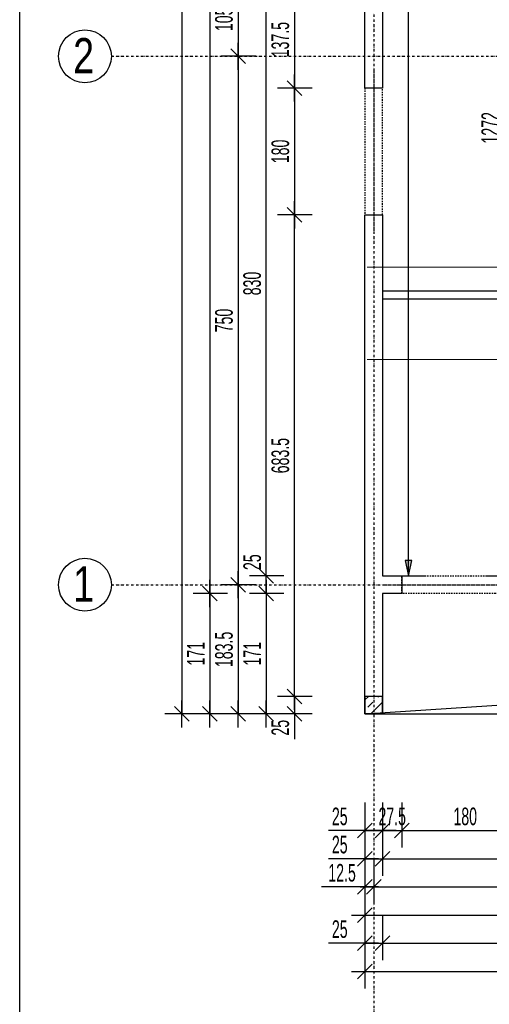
# Model space of a CAD drawing. Header units: millimetres. Extents: x 7622 to 25843, y -22705 to -15125.
# Tile 2 of 45: x 7622 to 8289, y -18249 to -16852. Entities that reach past the tile are written whole.
import ezdxf

# ---------------------------------------------------------------- set-up
doc = ezdxf.new("R2010")
doc.units = ezdxf.units.MM
doc.header["$LTSCALE"] = 10
doc.linetypes.add('MO', pattern=[0.7, 0.35, -0.17, 0.01, -0.17])
doc.linetypes.add('MP', pattern=[0.36, 0.2, -0.16])
doc.layers.add('BA_obw', color=230, linetype='Continuous', plot=False)
for name, color, linetype in [('BA_szr', 1, 'Continuous'), ('BA_wym', 1, 'Continuous'), ('BD_lpm', 1, 'MP'), ('BD_osm', 1, 'MO'), ('BD_txs', 2, 'Continuous'), ('BD_wic', 1, 'Continuous'), ('BD_wig', 3, 'Continuous'), ('BZ_P_wid', 3, 'Continuous')]:
    doc.layers.add(name, color=color, linetype=linetype)
doc.styles.add('BIKTS', font='bikromsw.shx', dxfattribs={"width": 0.8})
doc.styles.add('BIKWYM', font='bikromsw.shx', dxfattribs={"width": 0.6})
doc.dimstyles.new('BA_KR_100_cm', dxfattribs={"dimtxt": 25, "dimasz": 1.666667, "dimexe": 24, "dimexo": 0, "dimgap": 0, "dimtad": 0, "dimdec": 1, "dimrnd": 0.5, "dimzin": 9, "dimdsep": 46, "dimtxsty": 'BIKWYM', "dimblk": 'WYM-KR', "dimcen": 0, "dimdle": 20, "dimclrd": 256, "dimclre": 256, "dimclrt": 2, "dimadec": 0, "dimazin": 0, "dimtfac": 0.033333, "dimtdec": 1, "dimtmove": 0, "dimatfit": 3, "dimldrblk": 'WYM-KR', "dimfxl": 25, "dimfxlon": 1, "dimtvp": 0.8, "dimtolj": 1, "dimarcsym": 0})
doc.dimstyles.new('BZ_ST_100_cm', dxfattribs={"dimtxt": 25, "dimasz": 1.666667, "dimexe": 24, "dimexo": 0, "dimgap": 0, "dimtad": 0, "dimdec": 1, "dimrnd": 0.5, "dimdsep": 46, "dimtxsty": 'BIKWYM', "dimblk": 'WYM-ST', "dimcen": 0, "dimdle": 20, "dimclrd": 256, "dimclre": 256, "dimclrt": 7, "dimadec": 0, "dimazin": 0, "dimtfac": 0.033333, "dimtdec": 1, "dimtix": 1, "dimtmove": 2, "dimatfit": 3, "dimldrblk": 'WYM-ST', "dimfxl": 25, "dimfxlon": 1, "dimtvp": 0.8, "dimtolj": 1, "dimtzin": 0, "dimarcsym": 0})

# ---------------------------------------------------------------- blocks, each defined once
blk = doc.blocks.new('WYM-KR')
at = {"linetype": 'ByBlock'}
blk.add_line((11.52, 0), (-11.52, 0), dxfattribs=at)
at = {"color": 7, "linetype": 'ByBlock'}
blk.add_line((6.24, 6.24), (-6.24, -6.24), dxfattribs=at)
blk = doc.blocks.new('*D70')
at = {"layer": 'BA_wym', "lineweight": -2}
for p, q in [((8112.7, -17962.8), (8112.7, -18026.8)), ((8137.7, -17962.8), (8137.7, -18026.8)), ((8111, -18002.8), (8060.8, -18002.8)), ((8112.7, -18002.8), (8137.7, -18002.8)), ((8139.4, -18002.8), (8141, -18002.8))]:
    blk.add_line(p, q, dxfattribs=at)
at = {"layer": 'Defpoints', "color": 0}
for p in [(8112.7, -17837.3), (8137.7, -17837.3), (8137.7, -18002.8)]:
    blk.add_point(p, dxfattribs=at)
at = {"layer": 'BA_wym', "lineweight": -2, "xscale": 1.666666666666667, "yscale": 1.666666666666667, "zscale": 1.666666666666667}
blk.add_blockref('WYM-KR', (8112.7, -18002.8), dxfattribs=at)
at = {"layer": 'BA_wym', "lineweight": -2, "xscale": 1.666666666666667, "yscale": 1.666666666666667, "zscale": 1.666666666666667, "rotation": 180}
blk.add_blockref('WYM-KR', (8137.7, -18002.8), dxfattribs=at)
at = {"layer": 'BA_wym', "color": 2, "insert": (8077, -17982.8), "char_height": 25, "attachment_point": 5, "style": 'BIKWYM'}
blk.add_mtext('\\A1;25', dxfattribs=at)
blk = doc.blocks.new('*D71')
at = {"layer": 'BA_wym', "lineweight": -2}
for p, q in [((8137.7, -17962.8), (8137.7, -18026.8)), ((8165.2, -17962.8), (8165.2, -18026.8)), ((8136, -18002.8), (8134.4, -18002.8)), ((8137.7, -18002.8), (8165.2, -18002.8)), ((8166.9, -18002.8), (8168.5, -18002.8))]:
    blk.add_line(p, q, dxfattribs=at)
at = {"layer": 'Defpoints', "color": 0}
for p in [(8165.2, -17666.3), (8137.7, -17837.3), (8165.2, -18002.8)]:
    blk.add_point(p, dxfattribs=at)
at = {"layer": 'BA_wym', "lineweight": -2, "xscale": 1.666666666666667, "yscale": 1.666666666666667, "zscale": 1.666666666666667}
blk.add_blockref('WYM-KR', (8137.7, -18002.8), dxfattribs=at)
at = {"layer": 'BA_wym', "lineweight": -2, "xscale": 1.666666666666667, "yscale": 1.666666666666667, "zscale": 1.666666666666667, "rotation": 180}
blk.add_blockref('WYM-KR', (8165.2, -18002.8), dxfattribs=at)
at = {"layer": 'BA_wym', "color": 2, "insert": (8151.5, -17982.8), "char_height": 25, "attachment_point": 5, "style": 'BIKWYM'}
blk.add_mtext('\\A1;27.5', dxfattribs=at)
blk = doc.blocks.new('*D72')
at = {"layer": 'BA_wym', "lineweight": -2}
for p, q in [((8165.2, -17962.8), (8165.2, -18026.8)), ((8345.2, -17962.8), (8345.2, -18026.8)), ((8166.9, -18002.8), (8343.5, -18002.8))]:
    blk.add_line(p, q, dxfattribs=at)
at = {"layer": 'Defpoints', "color": 0}
for p in [(8165.2, -17666.3), (8345.2, -17666.3), (8345.2, -18002.8)]:
    blk.add_point(p, dxfattribs=at)
at = {"layer": 'BA_wym', "lineweight": -2, "xscale": 1.666666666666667, "yscale": 1.666666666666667, "zscale": 1.666666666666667, "rotation": 180}
blk.add_blockref('WYM-KR', (8165.2, -18002.8), dxfattribs=at)
at = {"layer": 'BA_wym', "lineweight": -2, "xscale": 1.666666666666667, "yscale": 1.666666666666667, "zscale": 1.666666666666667}
blk.add_blockref('WYM-KR', (8345.2, -18002.8), dxfattribs=at)
at = {"layer": 'BA_wym', "color": 2, "insert": (8255.2, -17982.8), "char_height": 25, "attachment_point": 5, "style": 'BIKWYM'}
blk.add_mtext('\\A1;180', dxfattribs=at)
blk = doc.blocks.new('*D93')
at = {"layer": 'BA_wym', "lineweight": -2}
for p, q in [((8112.7, -18002.8), (8112.7, -18066.8)), ((8137.7, -18002.8), (8137.7, -18066.8)), ((8111, -18042.8), (8060.8, -18042.8)), ((8112.7, -18042.8), (8137.7, -18042.8)), ((8139.4, -18042.8), (8141, -18042.8))]:
    blk.add_line(p, q, dxfattribs=at)
at = {"layer": 'Defpoints', "color": 0}
for p in [(8112.7, -17837.3), (8137.7, -17837.3), (8137.7, -18042.8)]:
    blk.add_point(p, dxfattribs=at)
at = {"layer": 'BA_wym', "lineweight": -2, "xscale": 1.666666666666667, "yscale": 1.666666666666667, "zscale": 1.666666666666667}
blk.add_blockref('WYM-KR', (8112.7, -18042.8), dxfattribs=at)
at = {"layer": 'BA_wym', "lineweight": -2, "xscale": 1.666666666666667, "yscale": 1.666666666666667, "zscale": 1.666666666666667, "rotation": 180}
blk.add_blockref('WYM-KR', (8137.7, -18042.8), dxfattribs=at)
at = {"layer": 'BA_wym', "color": 2, "insert": (8077, -18022.8), "char_height": 25, "attachment_point": 5, "style": 'BIKWYM'}
blk.add_mtext('\\A1;25', dxfattribs=at)
blk = doc.blocks.new('*D94')
at = {"layer": 'BA_wym', "lineweight": -2}
for p, q in [((8137.7, -18002.8), (8137.7, -18066.8)), ((8802.7, -18002.8), (8802.7, -18066.8)), ((8139.4, -18042.8), (8801, -18042.8))]:
    blk.add_line(p, q, dxfattribs=at)
at = {"layer": 'Defpoints', "color": 0}
for p in [(8802.7, -17641.3), (8137.7, -17837.3), (8802.7, -18042.8)]:
    blk.add_point(p, dxfattribs=at)
at = {"layer": 'BA_wym', "lineweight": -2, "xscale": 1.666666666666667, "yscale": 1.666666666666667, "zscale": 1.666666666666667, "rotation": 180}
blk.add_blockref('WYM-KR', (8137.7, -18042.8), dxfattribs=at)
at = {"layer": 'BA_wym', "lineweight": -2, "xscale": 1.666666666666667, "yscale": 1.666666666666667, "zscale": 1.666666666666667}
blk.add_blockref('WYM-KR', (8802.7, -18042.8), dxfattribs=at)
at = {"layer": 'BA_wym', "color": 2, "insert": (8470.2, -18022.8), "char_height": 25, "attachment_point": 5, "style": 'BIKWYM'}
blk.add_mtext('\\A1;665', dxfattribs=at)
blk = doc.blocks.new('*D102')
at = {"layer": 'BA_wym', "lineweight": -2}
for p, q in [((8112.7, -18042.8), (8112.7, -18106.8)), ((8125.2, -18042.8), (8125.2, -18106.8)), ((8111, -18082.8), (8051.3, -18082.8)), ((8112.7, -18082.8), (8125.2, -18082.8)), ((8126.9, -18082.8), (8128.5, -18082.8))]:
    blk.add_line(p, q, dxfattribs=at)
at = {"layer": 'Defpoints', "color": 0}
for p in [(8112.7, -17837.3), (8125.2, -17837.3), (8125.2, -18082.8)]:
    blk.add_point(p, dxfattribs=at)
at = {"layer": 'BA_wym', "lineweight": -2, "xscale": 1.666666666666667, "yscale": 1.666666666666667, "zscale": 1.666666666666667}
blk.add_blockref('WYM-KR', (8112.7, -18082.8), dxfattribs=at)
at = {"layer": 'BA_wym', "lineweight": -2, "xscale": 1.666666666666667, "yscale": 1.666666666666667, "zscale": 1.666666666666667, "rotation": 180}
blk.add_blockref('WYM-KR', (8125.2, -18082.8), dxfattribs=at)
at = {"layer": 'BA_wym', "color": 2, "insert": (8080.3, -18062.8), "char_height": 25, "attachment_point": 5, "style": 'BIKWYM'}
blk.add_mtext('\\A1;12.5', dxfattribs=at)
blk = doc.blocks.new('*D103')
at = {"layer": 'BA_wym', "lineweight": -2}
for p, q in [((8125.2, -18042.8), (8125.2, -18106.8)), ((8665.2, -18042.8), (8665.2, -18106.8)), ((8126.9, -18082.8), (8663.5, -18082.8))]:
    blk.add_line(p, q, dxfattribs=at)
at = {"layer": 'Defpoints', "color": 0}
for p in [(8665.2, -17666.3), (8125.2, -17837.3), (8665.2, -18082.8)]:
    blk.add_point(p, dxfattribs=at)
at = {"layer": 'BA_wym', "lineweight": -2, "xscale": 1.666666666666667, "yscale": 1.666666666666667, "zscale": 1.666666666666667, "rotation": 180}
blk.add_blockref('WYM-KR', (8125.2, -18082.8), dxfattribs=at)
at = {"layer": 'BA_wym', "lineweight": -2, "xscale": 1.666666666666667, "yscale": 1.666666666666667, "zscale": 1.666666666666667}
blk.add_blockref('WYM-KR', (8665.2, -18082.8), dxfattribs=at)
at = {"layer": 'BA_wym', "color": 2, "insert": (8395.2, -18062.8), "char_height": 25, "attachment_point": 5, "style": 'BIKWYM'}
blk.add_mtext('\\A1;540', dxfattribs=at)
blk = doc.blocks.new('*D110')
at = {"layer": 'BA_wym', "lineweight": -2}
for p, q in [((8112.7, -18082.8), (8112.7, -18146.8)), ((8815.2, -18082.8), (8815.2, -18146.8)), ((8114.4, -18122.8), (8813.5, -18122.8))]:
    blk.add_line(p, q, dxfattribs=at)
at = {"layer": 'Defpoints', "color": 0}
for p in [(8815.2, -17800.3), (8112.7, -17837.3), (8815.2, -18122.8)]:
    blk.add_point(p, dxfattribs=at)
at = {"layer": 'BA_wym', "lineweight": -2, "xscale": 1.666666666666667, "yscale": 1.666666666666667, "zscale": 1.666666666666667, "rotation": 180}
blk.add_blockref('WYM-KR', (8112.7, -18122.8), dxfattribs=at)
at = {"layer": 'BA_wym', "lineweight": -2, "xscale": 1.666666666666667, "yscale": 1.666666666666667, "zscale": 1.666666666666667}
blk.add_blockref('WYM-KR', (8815.2, -18122.8), dxfattribs=at)
at = {"layer": 'BA_wym', "color": 2, "insert": (8464, -18102.8), "char_height": 25, "attachment_point": 5, "style": 'BIKWYM'}
blk.add_mtext('\\A1;702.5', dxfattribs=at)
blk = doc.blocks.new('*D114')
at = {"layer": 'BA_wym', "lineweight": -2}
for p, q in [((8112.7, -18122.8), (8112.7, -18186.8)), ((8137.7, -18122.8), (8137.7, -18186.8)), ((8111, -18162.8), (8060.8, -18162.8)), ((8112.7, -18162.8), (8137.7, -18162.8)), ((8139.4, -18162.8), (8141, -18162.8))]:
    blk.add_line(p, q, dxfattribs=at)
at = {"layer": 'Defpoints', "color": 0}
for p in [(8112.7, -17837.3), (8137.7, -17837.3), (8137.7, -18162.8)]:
    blk.add_point(p, dxfattribs=at)
at = {"layer": 'BA_wym', "lineweight": -2, "xscale": 1.666666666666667, "yscale": 1.666666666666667, "zscale": 1.666666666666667}
blk.add_blockref('WYM-KR', (8112.7, -18162.8), dxfattribs=at)
at = {"layer": 'BA_wym', "lineweight": -2, "xscale": 1.666666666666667, "yscale": 1.666666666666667, "zscale": 1.666666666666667, "rotation": 180}
blk.add_blockref('WYM-KR', (8137.7, -18162.8), dxfattribs=at)
at = {"layer": 'BA_wym', "color": 2, "insert": (8077, -18142.8), "char_height": 25, "attachment_point": 5, "style": 'BIKWYM'}
blk.add_mtext('\\A1;25', dxfattribs=at)
blk = doc.blocks.new('*D115')
at = {"layer": 'BA_wym', "lineweight": -2}
for p, q in [((8137.7, -18122.8), (8137.7, -18186.8)), ((10692.7, -18122.8), (10692.7, -18186.8)), ((8139.4, -18162.8), (10691, -18162.8))]:
    blk.add_line(p, q, dxfattribs=at)
at = {"layer": 'Defpoints', "color": 0}
for p in [(8137.7, -17837.3), (10692.7, -17837.3), (10692.7, -18162.8)]:
    blk.add_point(p, dxfattribs=at)
at = {"layer": 'BA_wym', "lineweight": -2, "xscale": 1.666666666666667, "yscale": 1.666666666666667, "zscale": 1.666666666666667, "rotation": 180}
blk.add_blockref('WYM-KR', (8137.7, -18162.8), dxfattribs=at)
at = {"layer": 'BA_wym', "lineweight": -2, "xscale": 1.666666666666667, "yscale": 1.666666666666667, "zscale": 1.666666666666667}
blk.add_blockref('WYM-KR', (10692.7, -18162.8), dxfattribs=at)
at = {"layer": 'BA_wym', "color": 2, "insert": (9415.2, -18142.8), "char_height": 25, "attachment_point": 5, "style": 'BIKWYM'}
blk.add_mtext('\\A1;2555', dxfattribs=at)
blk = doc.blocks.new('*D117')
at = {"layer": 'BA_wym', "lineweight": -2}
for p, q in [((8112.7, -18162.8), (8112.7, -18226.8)), ((10717.7, -18162.8), (10717.7, -18226.8)), ((8114.4, -18202.8), (10716, -18202.8))]:
    blk.add_line(p, q, dxfattribs=at)
at = {"layer": 'Defpoints', "color": 0}
for p in [(8112.7, -17837.3), (10717.7, -17837.3), (10717.7, -18202.8)]:
    blk.add_point(p, dxfattribs=at)
at = {"layer": 'BA_wym', "lineweight": -2, "xscale": 1.666666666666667, "yscale": 1.666666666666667, "zscale": 1.666666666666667, "rotation": 180}
blk.add_blockref('WYM-KR', (8112.7, -18202.8), dxfattribs=at)
at = {"layer": 'BA_wym', "lineweight": -2, "xscale": 1.666666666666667, "yscale": 1.666666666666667, "zscale": 1.666666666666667}
blk.add_blockref('WYM-KR', (10717.7, -18202.8), dxfattribs=at)
at = {"layer": 'BA_wym', "color": 2, "insert": (9415.2, -18182.8), "char_height": 25, "attachment_point": 5, "style": 'BIKWYM'}
blk.add_mtext('\\A1;2605', dxfattribs=at)
blk = doc.blocks.new('*D125')
at = {"layer": 'BA_wym', "lineweight": -2}
for p, q in [((8037.7, -16811.3), (7988.7, -16811.3)), ((8012.7, -16813), (8012.7, -16947.1)), ((8037.7, -16948.8), (7988.7, -16948.8))]:
    blk.add_line(p, q, dxfattribs=at)
at = {"layer": 'Defpoints', "color": 0}
for p in [(8052.7, -16811.3), (8012.7, -16948.8), (8052.7, -16948.8)]:
    blk.add_point(p, dxfattribs=at)
at = {"layer": 'BA_wym', "lineweight": -2, "xscale": 1.666666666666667, "yscale": 1.666666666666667, "zscale": 1.666666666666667}
for p, rotation in [((8012.7, -16811.3), 90), ((8012.7, -16948.8), 270)]:
    blk.add_blockref('WYM-KR', p, dxfattribs=dict(at, rotation=rotation))
at = {"layer": 'BA_wym', "color": 2, "insert": (7992.7, -16880.1), "char_height": 25, "attachment_point": 5, "rotation": 90, "style": 'BIKWYM'}
blk.add_mtext('\\A1;137.5', dxfattribs=at)
blk = doc.blocks.new('*D126')
at = {"layer": 'BA_wym', "lineweight": -2}
for p, q in [((8037.7, -16948.8), (7988.7, -16948.8)), ((8012.7, -16950.5), (8012.7, -17127.1)), ((8037.7, -17128.8), (7988.7, -17128.8))]:
    blk.add_line(p, q, dxfattribs=at)
at = {"layer": 'Defpoints', "color": 0}
for p in [(8052.7, -16948.8), (8012.7, -17128.8), (8052.7, -17128.8)]:
    blk.add_point(p, dxfattribs=at)
at = {"layer": 'BA_wym', "lineweight": -2, "xscale": 1.666666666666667, "yscale": 1.666666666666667, "zscale": 1.666666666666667}
for p, rotation in [((8012.7, -16948.8), 90), ((8012.7, -17128.8), 270)]:
    blk.add_blockref('WYM-KR', p, dxfattribs=dict(at, rotation=rotation))
at = {"layer": 'BA_wym', "color": 2, "insert": (7992.7, -17038.8), "char_height": 25, "attachment_point": 5, "rotation": 90, "style": 'BIKWYM'}
blk.add_mtext('\\A1;180', dxfattribs=at)
blk = doc.blocks.new('*D127')
at = {"layer": 'BA_wym', "lineweight": -2}
for p, q in [((8037.7, -17128.8), (7988.7, -17128.8)), ((8012.7, -17810.6), (8012.7, -17130.5)), ((8037.7, -17812.3), (7988.7, -17812.3))]:
    blk.add_line(p, q, dxfattribs=at)
at = {"layer": 'Defpoints', "color": 0}
for p in [(8012.7, -17128.8), (8052.7, -17128.8), (8052.7, -17812.3)]:
    blk.add_point(p, dxfattribs=at)
at = {"layer": 'BA_wym', "lineweight": -2, "xscale": 1.666666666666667, "yscale": 1.666666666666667, "zscale": 1.666666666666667}
for p, rotation in [((8012.7, -17128.8), 90), ((8012.7, -17812.3), 270)]:
    blk.add_blockref('WYM-KR', p, dxfattribs=dict(at, rotation=rotation))
at = {"layer": 'BA_wym', "color": 2, "insert": (7992.7, -17470.6), "char_height": 25, "attachment_point": 5, "rotation": 90, "style": 'BIKWYM'}
blk.add_mtext('\\A1;683.5', dxfattribs=at)
blk = doc.blocks.new('*D128')
at = {"layer": 'BA_wym', "lineweight": -2}
for p, q in [((8037.7, -17812.3), (7988.7, -17812.3)), ((8012.7, -17810.6), (8012.7, -17809)), ((8012.7, -17812.3), (8012.7, -17837.3)), ((8037.7, -17837.3), (7988.7, -17837.3)), ((8012.7, -17839), (8012.7, -17873))]:
    blk.add_line(p, q, dxfattribs=at)
at = {"layer": 'Defpoints', "color": 0}
for p in [(8052.7, -17812.3), (8012.7, -17837.3), (8052.7, -17837.3)]:
    blk.add_point(p, dxfattribs=at)
at = {"layer": 'BA_wym', "lineweight": -2, "xscale": 1.666666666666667, "yscale": 1.666666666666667, "zscale": 1.666666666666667}
for p, rotation in [((8012.7, -17812.3), 270), ((8012.7, -17837.3), 90)]:
    blk.add_blockref('WYM-KR', p, dxfattribs=dict(at, rotation=rotation))
at = {"layer": 'BA_wym', "color": 2, "insert": (7992.7, -17856.8), "char_height": 25, "attachment_point": 5, "rotation": 90, "style": 'BIKWYM'}
blk.add_mtext('\\A1;25', dxfattribs=at)
blk = doc.blocks.new('*D132')
at = {"layer": 'BA_wym', "lineweight": -2}
for p, q in [((7997.7, -16811.3), (7948.7, -16811.3)), ((7972.7, -17639.6), (7972.7, -16813)), ((7997.7, -17641.3), (7948.7, -17641.3))]:
    blk.add_line(p, q, dxfattribs=at)
at = {"layer": 'Defpoints', "color": 0}
for p in [(7972.7, -16811.3), (8012.7, -16811.3), (8012.7, -17641.3)]:
    blk.add_point(p, dxfattribs=at)
at = {"layer": 'BA_wym', "lineweight": -2, "xscale": 1.666666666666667, "yscale": 1.666666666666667, "zscale": 1.666666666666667}
for p, rotation in [((7972.7, -16811.3), 90), ((7972.7, -17641.3), 270)]:
    blk.add_blockref('WYM-KR', p, dxfattribs=dict(at, rotation=rotation))
at = {"layer": 'BA_wym', "color": 2, "insert": (7952.7, -17226.3), "char_height": 25, "attachment_point": 5, "rotation": 90, "style": 'BIKWYM'}
blk.add_mtext('\\A1;830', dxfattribs=at)
blk = doc.blocks.new('*D133')
at = {"layer": 'BA_wym', "lineweight": -2}
for p, q in [((7972.7, -17639.6), (7972.7, -17605.6)), ((7997.7, -17641.3), (7948.7, -17641.3)), ((7972.7, -17666.3), (7972.7, -17641.3)), ((7997.7, -17666.3), (7948.7, -17666.3)), ((7972.7, -17668), (7972.7, -17669.6))]:
    blk.add_line(p, q, dxfattribs=at)
at = {"layer": 'Defpoints', "color": 0}
for p in [(7972.7, -17641.3), (8012.7, -17641.3), (8012.7, -17666.3)]:
    blk.add_point(p, dxfattribs=at)
at = {"layer": 'BA_wym', "lineweight": -2, "xscale": 1.666666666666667, "yscale": 1.666666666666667, "zscale": 1.666666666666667}
for p, rotation in [((7972.7, -17641.3), 270), ((7972.7, -17666.3), 90)]:
    blk.add_blockref('WYM-KR', p, dxfattribs=dict(at, rotation=rotation))
at = {"layer": 'BA_wym', "color": 2, "insert": (7952.7, -17621.8), "char_height": 25, "attachment_point": 5, "rotation": 90, "style": 'BIKWYM'}
blk.add_mtext('\\A1;25', dxfattribs=at)
blk = doc.blocks.new('*D134')
at = {"layer": 'BA_wym', "lineweight": -2}
for p, q in [((7997.7, -17666.3), (7948.7, -17666.3)), ((7972.7, -17668), (7972.7, -17835.6)), ((7997.7, -17837.3), (7948.7, -17837.3))]:
    blk.add_line(p, q, dxfattribs=at)
at = {"layer": 'Defpoints', "color": 0}
for p in [(8012.7, -17666.3), (7972.7, -17837.3), (8012.7, -17837.3)]:
    blk.add_point(p, dxfattribs=at)
at = {"layer": 'BA_wym', "lineweight": -2, "xscale": 1.666666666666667, "yscale": 1.666666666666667, "zscale": 1.666666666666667}
for p, rotation in [((7972.7, -17666.3), 90), ((7972.7, -17837.3), 270)]:
    blk.add_blockref('WYM-KR', p, dxfattribs=dict(at, rotation=rotation))
at = {"layer": 'BA_wym', "color": 2, "insert": (7952.7, -17751.8), "char_height": 25, "attachment_point": 5, "rotation": 90, "style": 'BIKWYM'}
blk.add_mtext('\\A1;171', dxfattribs=at)
blk = doc.blocks.new('*D138')
at = {"layer": 'BA_wym', "lineweight": -2}
for p, q in [((7957.7, -16798.8), (7908.7, -16798.8)), ((7932.7, -16800.5), (7932.7, -16902.1)), ((7957.7, -16903.8), (7908.7, -16903.8))]:
    blk.add_line(p, q, dxfattribs=at)
at = {"layer": 'Defpoints', "color": 0}
for p in [(7972.7, -16798.8), (7932.7, -16903.8), (7972.7, -16903.8)]:
    blk.add_point(p, dxfattribs=at)
at = {"layer": 'BA_wym', "lineweight": -2, "xscale": 1.666666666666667, "yscale": 1.666666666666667, "zscale": 1.666666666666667}
for p, rotation in [((7932.7, -16798.8), 90), ((7932.7, -16903.8), 270)]:
    blk.add_blockref('WYM-KR', p, dxfattribs=dict(at, rotation=rotation))
at = {"layer": 'BA_wym', "color": 2, "insert": (7912.7, -16851.3), "char_height": 25, "attachment_point": 5, "rotation": 90, "style": 'BIKWYM'}
blk.add_mtext('\\A1;105', dxfattribs=at)
blk = doc.blocks.new('*D139')
at = {"layer": 'BA_wym', "lineweight": -2}
for p, q in [((7957.7, -16903.8), (7908.7, -16903.8)), ((7932.7, -16905.5), (7932.7, -17652.1)), ((7957.7, -17653.8), (7908.7, -17653.8))]:
    blk.add_line(p, q, dxfattribs=at)
at = {"layer": 'Defpoints', "color": 0}
for p in [(7972.7, -16903.8), (7932.7, -17653.8), (7972.7, -17653.8)]:
    blk.add_point(p, dxfattribs=at)
at = {"layer": 'BA_wym', "lineweight": -2, "xscale": 1.666666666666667, "yscale": 1.666666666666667, "zscale": 1.666666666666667}
for p, rotation in [((7932.7, -16903.8), 90), ((7932.7, -17653.8), 270)]:
    blk.add_blockref('WYM-KR', p, dxfattribs=dict(at, rotation=rotation))
at = {"layer": 'BA_wym', "color": 2, "insert": (7912.7, -17278.8), "char_height": 25, "attachment_point": 5, "rotation": 90, "style": 'BIKWYM'}
blk.add_mtext('\\A1;750', dxfattribs=at)
blk = doc.blocks.new('*D140')
at = {"layer": 'BA_wym', "lineweight": -2}
for p, q in [((7957.7, -17653.8), (7908.7, -17653.8)), ((7932.7, -17655.5), (7932.7, -17835.6)), ((7957.7, -17837.3), (7908.7, -17837.3))]:
    blk.add_line(p, q, dxfattribs=at)
at = {"layer": 'Defpoints', "color": 0}
for p in [(7972.7, -17653.8), (7932.7, -17837.3), (7972.7, -17837.3)]:
    blk.add_point(p, dxfattribs=at)
at = {"layer": 'BA_wym', "lineweight": -2, "xscale": 1.666666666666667, "yscale": 1.666666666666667, "zscale": 1.666666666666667}
for p, rotation in [((7932.7, -17653.8), 90), ((7932.7, -17837.3), 270)]:
    blk.add_blockref('WYM-KR', p, dxfattribs=dict(at, rotation=rotation))
at = {"layer": 'BA_wym', "color": 2, "insert": (7912.7, -17745.6), "char_height": 25, "attachment_point": 5, "rotation": 90, "style": 'BIKWYM'}
blk.add_mtext('\\A1;183.5', dxfattribs=at)
blk = doc.blocks.new('*D142')
at = {"layer": 'BA_wym', "lineweight": -2}
for p, q in [((7917.7, -15841.3), (7868.7, -15841.3)), ((7892.7, -15843), (7892.7, -17664.6)), ((7917.7, -17666.3), (7868.7, -17666.3))]:
    blk.add_line(p, q, dxfattribs=at)
at = {"layer": 'Defpoints', "color": 0}
for p in [(7932.7, -15841.3), (7892.7, -17666.3), (7932.7, -17666.3)]:
    blk.add_point(p, dxfattribs=at)
at = {"layer": 'BA_wym', "lineweight": -2, "xscale": 1.666666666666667, "yscale": 1.666666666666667, "zscale": 1.666666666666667}
for p, rotation in [((7892.7, -15841.3), 90), ((7892.7, -17666.3), 270)]:
    blk.add_blockref('WYM-KR', p, dxfattribs=dict(at, rotation=rotation))
at = {"layer": 'BA_wym', "color": 2, "insert": (7872.7, -16753.8), "char_height": 25, "attachment_point": 5, "rotation": 90, "style": 'BIKWYM'}
blk.add_mtext('\\A1;1825', dxfattribs=at)
blk = doc.blocks.new('*D143')
at = {"layer": 'BA_wym', "lineweight": -2}
for p, q in [((7917.7, -17666.3), (7868.7, -17666.3)), ((7892.7, -17668), (7892.7, -17835.6)), ((7917.7, -17837.3), (7868.7, -17837.3))]:
    blk.add_line(p, q, dxfattribs=at)
at = {"layer": 'Defpoints', "color": 0}
for p in [(7932.7, -17666.3), (7892.7, -17837.3), (7932.7, -17837.3)]:
    blk.add_point(p, dxfattribs=at)
at = {"layer": 'BA_wym', "lineweight": -2, "xscale": 1.666666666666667, "yscale": 1.666666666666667, "zscale": 1.666666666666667}
for p, rotation in [((7892.7, -17666.3), 90), ((7892.7, -17837.3), 270)]:
    blk.add_blockref('WYM-KR', p, dxfattribs=dict(at, rotation=rotation))
at = {"layer": 'BA_wym', "color": 2, "insert": (7872.7, -17751.8), "char_height": 25, "attachment_point": 5, "rotation": 90, "style": 'BIKWYM'}
blk.add_mtext('\\A1;171', dxfattribs=at)
blk = doc.blocks.new('*D144')
at = {"layer": 'BA_wym', "lineweight": -2}
for p, q in [((7877.7, -15790.3), (7828.7, -15790.3)), ((7852.7, -15792), (7852.7, -17835.6)), ((7877.7, -17837.3), (7828.7, -17837.3))]:
    blk.add_line(p, q, dxfattribs=at)
at = {"layer": 'Defpoints', "color": 0}
for p in [(7892.7, -15790.3), (7852.7, -17837.3), (7892.7, -17837.3)]:
    blk.add_point(p, dxfattribs=at)
at = {"layer": 'BA_wym', "lineweight": -2, "xscale": 1.666666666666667, "yscale": 1.666666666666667, "zscale": 1.666666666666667}
for p, rotation in [((7852.7, -15790.3), 90), ((7852.7, -17837.3), 270)]:
    blk.add_blockref('WYM-KR', p, dxfattribs=dict(at, rotation=rotation))
at = {"layer": 'BA_wym', "color": 2, "insert": (7832.7, -16813.8), "char_height": 25, "attachment_point": 5, "rotation": 90, "style": 'BIKWYM'}
blk.add_mtext('\\A1;2047', dxfattribs=at)
blk = doc.blocks.new('WYM-ST')
blk.add_hatch(color=256).paths.add_polyline_path([(-13, 2.88), (0, 0), (-13, -2.88)])
blk.add_lwpolyline([(0, 0), (-13, 2.88), (-13, -2.88), (0, 0)])
blk = doc.blocks.new('*D174')
at = {"layer": 'BA_wym', "lineweight": -2}
for p, q in [((8335.7, -16369.3), (8286.7, -16369.3)), ((8310.7, -17639.6), (8310.7, -16371)), ((8285.7, -17641.3), (8334.7, -17641.3))]:
    blk.add_line(p, q, dxfattribs=at)
at = {"layer": 'Defpoints', "color": 0}
for p in [(8310.7, -16369.3), (9028.7, -16369.3), (8137.7, -17641.3)]:
    blk.add_point(p, dxfattribs=at)
at = {"layer": 'BA_wym', "lineweight": -2, "xscale": 1.666666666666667, "yscale": 1.666666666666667, "zscale": 1.666666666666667}
for p, rotation in [((8310.7, -16369.3), 90), ((8310.7, -17641.3), 270)]:
    blk.add_blockref('WYM-ST', p, dxfattribs=dict(at, rotation=rotation))
at = {"layer": 'BA_wym', "color": 7, "insert": (8290.7, -17005.3), "char_height": 25, "attachment_point": 5, "rotation": 90, "style": 'BIKWYM'}
blk.add_mtext('\\A1;1272', dxfattribs=at)
blk = doc.blocks.new('*D196')
at = {"layer": 'BA_wym', "lineweight": -2}
for p, q in [((8149.5, -15866.3), (8198.5, -15866.3)), ((8174.5, -17639.6), (8174.5, -15868)), ((8149.5, -17641.3), (8198.5, -17641.3))]:
    blk.add_line(p, q, dxfattribs=at)
at = {"layer": 'Defpoints', "color": 0}
for p in [(8137.7, -15866.3), (8174.5, -15866.3), (8137.7, -17641.3)]:
    blk.add_point(p, dxfattribs=at)
at = {"layer": 'BA_wym', "lineweight": -2, "xscale": 1.666666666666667, "yscale": 1.666666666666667, "zscale": 1.666666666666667}
for p, rotation in [((8174.5, -15866.3), 90), ((8174.5, -17641.3), 270)]:
    blk.add_blockref('WYM-ST', p, dxfattribs=dict(at, rotation=rotation))
at = {"layer": 'BA_wym', "color": 7, "insert": (8154.5, -16737.7), "char_height": 25, "attachment_point": 5, "rotation": 90, "style": 'BIKWYM'}
blk.add_mtext('\\A1;1775', dxfattribs=at)

msp = doc.modelspace()

# ---------------------------------------------------------------- hatches: boundary and pattern name
at = {"layer": 'BA_szr'}
h = msp.add_hatch(dxfattribs=at)
h.set_pattern_fill('BIK_ZELBET', color=256, scale=100, angle=45, pattern_type=2)
h.set_pattern_definition([(45, (-3501.071, -18881.161), (-14.142136, 14.142136), []), (45, (-3508.142, -18874.09), (-14.142136, 14.142136), [10, -10])])
h.paths.add_polyline_path([(8112.71, -17837.31), (8137.71, -17837.31), (8137.71, -17812.31), (8112.71, -17812.31)])

# ---------------------------------------------------------------- linework, layer by layer
at = {"layer": 'BA_obw'}
msp.add_lwpolyline([(7622.49, -15125.37), (11198.93, -15125.37), (11198.93, -18817.5), (7622.49, -18817.5)], close=True, dxfattribs=at)
at = {"layer": 'BD_lpm'}
for points in [[(8137.71, -16948.81), (8112.71, -16948.81), (8112.71, -17128.81), (8137.71, -17128.81)], [(8165.21, -17641.31), (8345.21, -17641.31), (8345.21, -17666.31), (8165.21, -17666.31)]]:
    msp.add_lwpolyline(points, close=True, dxfattribs=at)
at = {"layer": 'BD_osm', "color": 5}
for p, q in [((8125.21, -16923.81), (8125.21, -17153.81)), ((8140.21, -17653.81), (8370.21, -17653.81))]:
    msp.add_line(p, q, dxfattribs=at)
at = {"layer": 'BD_osm'}
for points in [[(8125.21, -15430.31), (8125.21, -18302.76)], [(7752.71, -16903.81), (11077.71, -16903.81)], [(7752.71, -17653.81), (11077.71, -17653.81)]]:
    msp.add_lwpolyline(points, dxfattribs=at)
at = {"layer": 'BD_wic', "color": 8}
msp.add_lwpolyline([(8137.71, -17236.82), (8369.71, -17236.82), (8369.71, -17165.82), (8381.21, -17165.82), (8381.21, -17319.32), (8369.71, -17319.32), (8369.71, -17248.32), (8137.71, -17248.32)], dxfattribs=at)
at = {"layer": 'BD_wic'}
for points in [[(8112.71, -17837.31), (10717.71, -17666.31)], [(8137.71, -17837.31), (10692.71, -17837.31)]]:
    msp.add_lwpolyline(points, dxfattribs=at)
for centre in [(7715.21, -16903.81), (7715.21, -17653.81)]:
    msp.add_circle(centre, 37.5, dxfattribs=at)
at = {"layer": 'BD_wig'}
for points in [[(8112.71, -16688.81), (8137.71, -16688.81), (8137.71, -16786.31), (8652.71, -16786.31), (8652.71, -16681.31), (8691.75, -16681.31), (8691.75, -16706.31), (8677.71, -16706.31), (8677.71, -16891.31), (8688.71, -16891.31), (8688.71, -16916.31), (8652.71, -16916.31), (8652.71, -16811.31), (8137.71, -16811.31), (8137.71, -16948.81), (8112.71, -16948.81), (8112.71, -16688.81)], [(8112.71, -17128.81), (8137.71, -17128.81), (8137.71, -17641.31), (8165.21, -17641.31), (8165.21, -17666.31), (8137.71, -17666.31), (8137.71, -17837.31), (8112.71, -17837.31), (8112.71, -17128.81)]]:
    msp.add_lwpolyline(points, dxfattribs=at)
msp.add_lwpolyline([(8112.71, -17837.31), (8137.71, -17837.31), (8137.71, -17812.31), (8112.71, -17812.31)], close=True, dxfattribs=at)
at = {"layer": 'BZ_P_wid', "const_width": 1.2}
for points in [[(9195.71, -17203.11), (8115.71, -17203.11)], [(8115.71, -17334.16), (9095.71, -17334.16)]]:
    msp.add_lwpolyline(points, dxfattribs=at)

# ---------------------------------------------------------------- texts
at = {"layer": 'BD_txs', "style": 'BIKTS', "width": 0.8}
for s, p in [('2', (7698.39, -16927.87)), ('1', (7698.39, -17677.87))]:
    msp.add_text(s, height=50, dxfattribs=at).set_placement(p)

# ---------------------------------------------------------------- dimensions: what is measured, and where the dimension line sits
at = {"layer": 'BA_wym'}
for base, p1, p2, dimstyle, override, picture, middle in [((7852.71, -17837.31), (7892.71, -15790.31), (7892.71, -17837.31), 'BA_KR_100_cm', {"dimatfit": 1}, '*D144', (7832.71, -16813.81)), ((7892.71, -17666.31), (7932.71, -15841.31), (7932.71, -17666.31), 'BA_KR_100_cm', {"dimatfit": 1}, '*D142', (7872.71, -16753.81)), ((8310.73, -16369.31), (8137.71, -17641.31), (9028.71, -16369.31), 'BZ_ST_100_cm', {"dimrnd": 1, "dimblk": 'WYM-ST'}, '*D174', (8290.73, -17005.31)), ((7932.71, -16903.81), (7972.71, -16798.81), (7972.71, -16903.81), 'BA_KR_100_cm', {"dimatfit": 1}, '*D138', (7912.71, -16851.31)), ((7972.71, -16811.31), (8012.71, -17641.31), (8012.71, -16811.31), 'BA_KR_100_cm', {"dimatfit": 1}, '*D132', (7952.71, -17226.31)), ((8012.71, -16948.81), (8052.71, -16811.31), (8052.71, -16948.81), 'BA_KR_100_cm', {"dimatfit": 1}, '*D125', (7992.71, -16880.06)), ((7932.71, -17653.81), (7972.71, -16903.81), (7972.71, -17653.81), 'BA_KR_100_cm', {"dimatfit": 1}, '*D139', (7912.71, -17278.81)), ((8012.71, -17128.81), (8052.71, -16948.81), (8052.71, -17128.81), 'BA_KR_100_cm', {"dimatfit": 1}, '*D126', (7992.71, -17038.81)), ((8012.71, -17128.81), (8052.71, -17812.31), (8052.71, -17128.81), 'BA_KR_100_cm', {"dimatfit": 1}, '*D127', (7992.71, -17470.56)), ((7972.71, -17641.31), (8012.71, -17666.31), (8012.71, -17641.31), 'BA_KR_100_cm', {"dimatfit": 1}, '*D133', (7952.71, -17621.79)), ((7932.71, -17837.31), (7972.71, -17653.81), (7972.71, -17837.31), 'BA_KR_100_cm', {"dimatfit": 1}, '*D140', (7912.71, -17745.56)), ((7892.71, -17837.31), (7932.71, -17666.31), (7932.71, -17837.31), 'BA_KR_100_cm', {"dimatfit": 1}, '*D143', (7872.71, -17751.81)), ((7972.71, -17837.31), (8012.71, -17666.31), (8012.71, -17837.31), 'BA_KR_100_cm', {"dimatfit": 1}, '*D134', (7952.71, -17751.81)), ((8012.71, -17837.31), (8052.71, -17812.31), (8052.71, -17837.31), 'BA_KR_100_cm', {"dimatfit": 1}, '*D128', (7992.71, -17856.83))]:
    dim = msp.add_linear_dim(base=base, p1=p1, p2=p2, angle=90, dimstyle=dimstyle, override=override, dxfattribs=at)
    dim.commit()
    dim.dimension.update_dxf_attribs({"geometry": picture, "text_midpoint": middle})
dim = msp.add_linear_dim(base=(8174.54, -15866.31), p1=(8137.71, -17641.31), p2=(8137.71, -15866.31), angle=90, dimstyle='BZ_ST_100_cm', override={"dimrnd": 1, "dimblk": 'WYM-ST'}, dxfattribs=at)
dim.commit()
dim.dimension.update_dxf_attribs({"geometry": '*D196', "text_midpoint": (8154.54, -16737.72), "dimtype": 160})
for base, p1, p2, override, picture, middle in [((8802.71, -18042.76), (8137.71, -17837.31), (8802.71, -17641.31), {"dimtmove": 1, "dimatfit": 1, "dimfxl": 40}, '*D94', (8470.21, -18022.76)), ((8665.21, -18082.76), (8125.21, -17837.31), (8665.21, -17666.31), {"dimtmove": 1, "dimatfit": 1, "dimfxl": 40}, '*D103', (8395.21, -18062.76)), ((8345.21, -18002.76), (8165.21, -17666.31), (8345.21, -17666.31), {"dimtmove": 1, "dimatfit": 1, "dimfxl": 40}, '*D72', (8255.21, -17982.76)), ((8815.21, -18122.76), (8112.71, -17837.31), (8815.21, -17800.31), {"dimatfit": 1, "dimfxl": 40}, '*D110', (8463.96, -18102.76)), ((10717.71, -18202.76), (8112.71, -17837.31), (10717.71, -17837.31), {"dimatfit": 1, "dimfxl": 40}, '*D117', (9415.21, -18182.76)), ((10692.71, -18162.76), (8137.71, -17837.31), (10692.71, -17837.31), {"dimtmove": 1, "dimatfit": 1, "dimfxl": 40}, '*D115', (9415.21, -18142.76))]:
    dim = msp.add_linear_dim(base=base, p1=p1, p2=p2, dimstyle='BA_KR_100_cm', override=override, dxfattribs=at)
    dim.commit()
    dim.dimension.update_dxf_attribs({"geometry": picture, "text_midpoint": middle})
for base, p1, p2, override, picture, middle in [((8165.21, -18002.76), (8137.71, -17837.31), (8165.21, -17666.31), {"dimblk": 'WYM-KR', "dimatfit": 1, "dimfxl": 40}, '*D71', (8151.46, -18002.76)), ((8125.21, -18082.76), (8112.71, -17837.31), (8125.21, -17837.31), {"dimatfit": 1, "dimfxl": 40}, '*D102', (8080.32, -18082.76)), ((8137.71, -18002.76), (8112.71, -17837.31), (8137.71, -17837.31), {"dimatfit": 1, "dimfxl": 40}, '*D70', (8076.99, -18002.76)), ((8137.71, -18042.76), (8112.71, -17837.31), (8137.71, -17837.31), {"dimatfit": 1, "dimfxl": 40}, '*D93', (8076.99, -18042.76)), ((8137.71, -18162.76), (8112.71, -17837.31), (8137.71, -17837.31), {"dimatfit": 1, "dimfxl": 40}, '*D114', (8076.99, -18162.76))]:
    dim = msp.add_linear_dim(base=base, p1=p1, p2=p2, dimstyle='BA_KR_100_cm', override=override, dxfattribs=at)
    dim.commit()
    dim.dimension.update_dxf_attribs({"geometry": picture, "text_midpoint": middle, "dimtype": 160})

doc.saveas('drawing.dxf')
